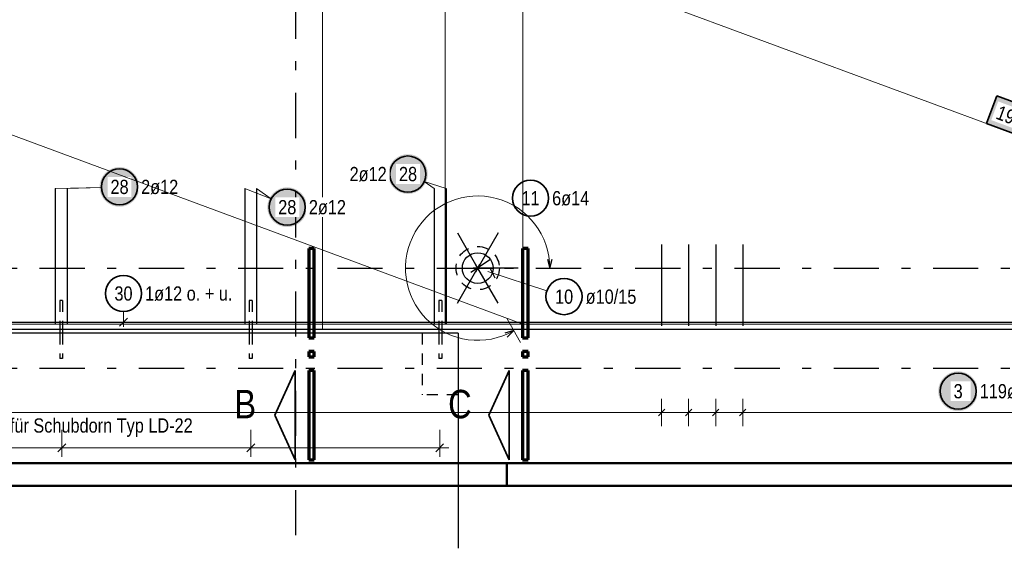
# Model space of a CAD drawing. Header units: millimetres. Extents: x -4 to 113, y -17 to 52.
# Tile 5 of 91: x 14.35 to 25.26, y -0.69 to 5.16. Entities that reach past the tile are written whole.
import ezdxf

# ---------------------------------------------------------------- set-up
doc = ezdxf.new("R2010")
doc.units = ezdxf.units.MM
doc.linetypes.add('DASHDOTX2', pattern=[2, 1, -0.5, 0, -0.5])
doc.linetypes.add('HIDDEN', pattern=[0.375, 0.25, -0.125])
for name, color, linetype, lineweight in [('Achsen', 7, 'Continuous', 20), ('Mattenbewehrung', 7, 'Continuous', 20), ('Schraffuren', 7, 'Continuous', 20), ('Stabstahl', 7, 'Continuous', 20)]:
    doc.layers.add(name, color=color, linetype=linetype, lineweight=lineweight)
doc.styles.add('Arial Narrow', font='ARIALN.TTF')

msp = doc.modelspace()

# ---------------------------------------------------------------- hatches: boundary and pattern name
at = {"layer": 'Mattenbewehrung', "lineweight": 35, "true_color": 0xffffff}
msp.add_hatch(color=7, dxfattribs=at).paths.add_polyline_path([(25.490544, 4.205182), (25.181049, 4.319695), (25.066536, 4.0102), (25.376031, 3.895688)])
at = {"layer": 'Stabstahl', "lineweight": 25, "true_color": 0xffffff}
for points in [[(18.8743, 3.452039), (18.874166, 3.459717), (18.873764, 3.467385), (18.873095, 3.475035), (18.872159, 3.482657), (18.870958, 3.490242), (18.869493, 3.49778), (18.867765, 3.505262), (18.865778, 3.512679), (18.863533, 3.520023), (18.861033, 3.527283), (18.858281, 3.534452), (18.85528, 3.541521), (18.852035, 3.548481), (18.848549, 3.555323), (18.844826, 3.562039), (18.840871, 3.568621), (18.836689, 3.575061), (18.832284, 3.581352), (18.827663, 3.587485), (18.82283, 3.593452), (18.817792, 3.599248), (18.812555, 3.604864), (18.807125, 3.610294), (18.801509, 3.615531), (18.795714, 3.620569), (18.789746, 3.625401), (18.783613, 3.630023), (18.777323, 3.634427), (18.770883, 3.63861), (18.7643, 3.642565), (18.757584, 3.646287), (18.750742, 3.649774), (18.743782, 3.653019), (18.736714, 3.656019), (18.729545, 3.658771), (18.722284, 3.661271), (18.714941, 3.663517), (18.707523, 3.665504), (18.700041, 3.667231), (18.692503, 3.668697), (18.684918, 3.669898), (18.677297, 3.670834), (18.669647, 3.671503), (18.661978, 3.671905), (18.6543, 3.672039), (18.646623, 3.671905), (18.638954, 3.671503), (18.631304, 3.670834), (18.623682, 3.669898), (18.616098, 3.668697), (18.60856, 3.667231), (18.601078, 3.665504), (18.59366, 3.663517), (18.586317, 3.661271), (18.579056, 3.658771), (18.571887, 3.656019), (18.564818, 3.653019), (18.557859, 3.649774), (18.551017, 3.646287), (18.5443, 3.642565), (18.537718, 3.63861), (18.531278, 3.634427), (18.524988, 3.630023), (18.518855, 3.625401), (18.512887, 3.620569), (18.507092, 3.615531), (18.501476, 3.610294), (18.496046, 3.604864), (18.490809, 3.599248), (18.485771, 3.593452), (18.480938, 3.587485), (18.476317, 3.581352), (18.471912, 3.575061), (18.46773, 3.568621), (18.463775, 3.562039), (18.460052, 3.555323), (18.456566, 3.548481), (18.45332, 3.541521), (18.45032, 3.534452), (18.447568, 3.527283), (18.445068, 3.520023), (18.442823, 3.512679), (18.440835, 3.505262), (18.439108, 3.49778), (18.437643, 3.490242), (18.436441, 3.482657), (18.435506, 3.475035), (18.434836, 3.467385), (18.434434, 3.459717), (18.4343, 3.452039), (18.434434, 3.444361), (18.434836, 3.436693), (18.435506, 3.429043), (18.436441, 3.421421), (18.437643, 3.413836), (18.439108, 3.406298), (18.440835, 3.398816), (18.442823, 3.391399), (18.445068, 3.384055), (18.447568, 3.376795), (18.45032, 3.369626), (18.45332, 3.362557), (18.456566, 3.355597), (18.460052, 3.348755), (18.463775, 3.342039), (18.46773, 3.335457), (18.471912, 3.329017), (18.476317, 3.322726), (18.480938, 3.316593), (18.485771, 3.310626), (18.490809, 3.30483), (18.496046, 3.299214), (18.501476, 3.293784), (18.507092, 3.288547), (18.512887, 3.283509), (18.518855, 3.278677), (18.524988, 3.274055), (18.531278, 3.269651), (18.537718, 3.265468), (18.5443, 3.261513), (18.551017, 3.257791), (18.557859, 3.254304), (18.564818, 3.251059), (18.571887, 3.248059), (18.579056, 3.245307), (18.586317, 3.242807), (18.59366, 3.240561), (18.601078, 3.238574), (18.60856, 3.236847), (18.616098, 3.235381), (18.623682, 3.23418), (18.631304, 3.233244), (18.638954, 3.232575), (18.646623, 3.232173), (18.6543, 3.232039), (18.661978, 3.232173), (18.669647, 3.232575), (18.677297, 3.233244), (18.684918, 3.23418), (18.692503, 3.235381), (18.700041, 3.236847), (18.707523, 3.238574), (18.714941, 3.240561), (18.722284, 3.242807), (18.729545, 3.245307), (18.736714, 3.248059), (18.743782, 3.251059), (18.750742, 3.254304), (18.757584, 3.257791), (18.7643, 3.261513), (18.770883, 3.265468), (18.777323, 3.269651), (18.783613, 3.274055), (18.789746, 3.278677), (18.795714, 3.283509), (18.801509, 3.288547), (18.807125, 3.293784), (18.812555, 3.299214), (18.817792, 3.30483), (18.82283, 3.310626), (18.827663, 3.316593), (18.832284, 3.322726), (18.836689, 3.329017), (18.840871, 3.335457), (18.844826, 3.342039), (18.848549, 3.348755), (18.852035, 3.355597), (18.85528, 3.362557), (18.858281, 3.369626), (18.861033, 3.376795), (18.863533, 3.384055), (18.865778, 3.391399), (18.867765, 3.398816), (18.869493, 3.406298), (18.870958, 3.413836), (18.872159, 3.421421), (18.873095, 3.429043), (18.873764, 3.436693)], [(15.677885, 3.309554), (15.677751, 3.317232), (15.677349, 3.3249), (15.67668, 3.33255), (15.675744, 3.340172), (15.674543, 3.347756), (15.673078, 3.355294), (15.67135, 3.362776), (15.669363, 3.370194), (15.667118, 3.377537), (15.664618, 3.384798), (15.661866, 3.391967), (15.658865, 3.399036), (15.65562, 3.405995), (15.652134, 3.412837), (15.648411, 3.419554), (15.644456, 3.426136), (15.640274, 3.432576), (15.635869, 3.438866), (15.631248, 3.444999), (15.626415, 3.450967), (15.621377, 3.456762), (15.61614, 3.462379), (15.61071, 3.467808), (15.605094, 3.473046), (15.599299, 3.478083), (15.593331, 3.482916), (15.587198, 3.487537), (15.580908, 3.491942), (15.574468, 3.496124), (15.567885, 3.500079), (15.561169, 3.503802), (15.554327, 3.507288), (15.547367, 3.510534), (15.540299, 3.513534), (15.53313, 3.516286), (15.525869, 3.518786), (15.518526, 3.521031), (15.511108, 3.523019), (15.503626, 3.524746), (15.496088, 3.526211), (15.488503, 3.527413), (15.480882, 3.528348), (15.473232, 3.529018), (15.465563, 3.52942), (15.457885, 3.529554), (15.450207, 3.52942), (15.442539, 3.529018), (15.434889, 3.528348), (15.427267, 3.527413), (15.419683, 3.526211), (15.412145, 3.524746), (15.404662, 3.523019), (15.397245, 3.521031), (15.389902, 3.518786), (15.382641, 3.516286), (15.375472, 3.513534), (15.368403, 3.510534), (15.361444, 3.507288), (15.354602, 3.503802), (15.347885, 3.500079), (15.341303, 3.496124), (15.334863, 3.491942), (15.328573, 3.487537), (15.32244, 3.482916), (15.316472, 3.478083), (15.310677, 3.473046), (15.30506, 3.467808), (15.299631, 3.462379), (15.294393, 3.456762), (15.289356, 3.450967), (15.284523, 3.444999), (15.279902, 3.438866), (15.275497, 3.432576), (15.271315, 3.426136), (15.26736, 3.419554), (15.263637, 3.412837), (15.260151, 3.405995), (15.256905, 3.399036), (15.253905, 3.391967), (15.251153, 3.384798), (15.248653, 3.377537), (15.246408, 3.370194), (15.24442, 3.362776), (15.242693, 3.355294), (15.241228, 3.347756), (15.240026, 3.340172), (15.23909, 3.33255), (15.238421, 3.3249), (15.238019, 3.317232), (15.237885, 3.309554), (15.238019, 3.301876), (15.238421, 3.294207), (15.23909, 3.286557), (15.240026, 3.278936), (15.241228, 3.271351), (15.242693, 3.263813), (15.24442, 3.256331), (15.246408, 3.248913), (15.248653, 3.24157), (15.251153, 3.234309), (15.253905, 3.22714), (15.256905, 3.220072), (15.260151, 3.213112), (15.263637, 3.20627), (15.26736, 3.199554), (15.271315, 3.192971), (15.275497, 3.186531), (15.279902, 3.180241), (15.284523, 3.174108), (15.289356, 3.16814), (15.294393, 3.162345), (15.299631, 3.156729), (15.30506, 3.151299), (15.310677, 3.146062), (15.316472, 3.141024), (15.32244, 3.136191), (15.328573, 3.13157), (15.334863, 3.127165), (15.341303, 3.122983), (15.347885, 3.119028), (15.354602, 3.115305), (15.361444, 3.111819), (15.368403, 3.108574), (15.375472, 3.105573), (15.382641, 3.102821), (15.389902, 3.100321), (15.397245, 3.098076), (15.404662, 3.096089), (15.412145, 3.094361), (15.419683, 3.092896), (15.427267, 3.091695), (15.434889, 3.090759), (15.442539, 3.09009), (15.450207, 3.089688), (15.457885, 3.089554), (15.465563, 3.089688), (15.473232, 3.09009), (15.480882, 3.090759), (15.488503, 3.091695), (15.496088, 3.092896), (15.503626, 3.094361), (15.511108, 3.096089), (15.518526, 3.098076), (15.525869, 3.100321), (15.53313, 3.102821), (15.540299, 3.105573), (15.547367, 3.108574), (15.554327, 3.111819), (15.561169, 3.115305), (15.567885, 3.119028), (15.574468, 3.122983), (15.580908, 3.127165), (15.587198, 3.13157), (15.593331, 3.136191), (15.599299, 3.141024), (15.605094, 3.146062), (15.61071, 3.151299), (15.61614, 3.156729), (15.621377, 3.162345), (15.626415, 3.16814), (15.631248, 3.174108), (15.635869, 3.180241), (15.640274, 3.186531), (15.644456, 3.192971), (15.648411, 3.199554), (15.652134, 3.20627), (15.65562, 3.213112), (15.658865, 3.220072), (15.661866, 3.22714), (15.664618, 3.234309), (15.667118, 3.24157), (15.669363, 3.248913), (15.67135, 3.256331), (15.673078, 3.263813), (15.674543, 3.271351), (15.675744, 3.278936), (15.67668, 3.286557), (15.677349, 3.294207)], [(17.536574, 3.084915), (17.53644, 3.092593), (17.536038, 3.100261), (17.535369, 3.107911), (17.534433, 3.115533), (17.533232, 3.123118), (17.531767, 3.130655), (17.530039, 3.138138), (17.528052, 3.145555), (17.525807, 3.152899), (17.523307, 3.160159), (17.520555, 3.167328), (17.517554, 3.174397), (17.514309, 3.181357), (17.510823, 3.188199), (17.5071, 3.194915), (17.503145, 3.201497), (17.498963, 3.207937), (17.494558, 3.214228), (17.489937, 3.22036), (17.485104, 3.226328), (17.480066, 3.232124), (17.474829, 3.23774), (17.469399, 3.24317), (17.463783, 3.248407), (17.457988, 3.253445), (17.45202, 3.258277), (17.445887, 3.262899), (17.439597, 3.267303), (17.433157, 3.271486), (17.426574, 3.275441), (17.419858, 3.279163), (17.413016, 3.28265), (17.406056, 3.285895), (17.398988, 3.288895), (17.391819, 3.291647), (17.384558, 3.294147), (17.377214, 3.296392), (17.369797, 3.29838), (17.362315, 3.300107), (17.354777, 3.301573), (17.347192, 3.302774), (17.339571, 3.30371), (17.331921, 3.304379), (17.324252, 3.304781), (17.316574, 3.304915), (17.308896, 3.304781), (17.301228, 3.304379), (17.293578, 3.30371), (17.285956, 3.302774), (17.278372, 3.301573), (17.270834, 3.300107), (17.263351, 3.29838), (17.255934, 3.296392), (17.248591, 3.294147), (17.24133, 3.291647), (17.234161, 3.288895), (17.227092, 3.285895), (17.220133, 3.28265), (17.213291, 3.279163), (17.206574, 3.275441), (17.199992, 3.271486), (17.193552, 3.267303), (17.187262, 3.262899), (17.181129, 3.258277), (17.175161, 3.253445), (17.169366, 3.248407), (17.163749, 3.24317), (17.15832, 3.23774), (17.153082, 3.232124), (17.148044, 3.226328), (17.143212, 3.22036), (17.138591, 3.214228), (17.134186, 3.207937), (17.130004, 3.201497), (17.126049, 3.194915), (17.122326, 3.188199), (17.11884, 3.181357), (17.115594, 3.174397), (17.112594, 3.167328), (17.109842, 3.160159), (17.107342, 3.152899), (17.105097, 3.145555), (17.103109, 3.138138), (17.101382, 3.130655), (17.099917, 3.123118), (17.098715, 3.115533), (17.097779, 3.107911), (17.09711, 3.100261), (17.096708, 3.092593), (17.096574, 3.084915), (17.096708, 3.077237), (17.09711, 3.069569), (17.097779, 3.061919), (17.098715, 3.054297), (17.099917, 3.046712), (17.101382, 3.039174), (17.103109, 3.031692), (17.105097, 3.024275), (17.107342, 3.016931), (17.109842, 3.00967), (17.112594, 3.002501), (17.115594, 2.995433), (17.11884, 2.988473), (17.122326, 2.981631), (17.126049, 2.974915), (17.130004, 2.968333), (17.134186, 2.961892), (17.138591, 2.955602), (17.143212, 2.949469), (17.148044, 2.943502), (17.153082, 2.937706), (17.15832, 2.93209), (17.163749, 2.92666), (17.169366, 2.921423), (17.175161, 2.916385), (17.181129, 2.911553), (17.187262, 2.906931), (17.193552, 2.902527), (17.199992, 2.898344), (17.206574, 2.894389), (17.213291, 2.890666), (17.220133, 2.88718), (17.227092, 2.883935), (17.234161, 2.880934), (17.24133, 2.878183), (17.248591, 2.875682), (17.255934, 2.873437), (17.263351, 2.87145), (17.270834, 2.869722), (17.278372, 2.868257), (17.285956, 2.867056), (17.293578, 2.86612), (17.301228, 2.865451), (17.308896, 2.865049), (17.316574, 2.864915), (17.324252, 2.865049), (17.331921, 2.865451), (17.339571, 2.86612), (17.347192, 2.867056), (17.354777, 2.868257), (17.362315, 2.869722), (17.369797, 2.87145), (17.377214, 2.873437), (17.384558, 2.875682), (17.391819, 2.878183), (17.398988, 2.880934), (17.406056, 2.883935), (17.413016, 2.88718), (17.419858, 2.890666), (17.426574, 2.894389), (17.433157, 2.898344), (17.439597, 2.902527), (17.445887, 2.906931), (17.45202, 2.911553), (17.457988, 2.916385), (17.463783, 2.921423), (17.469399, 2.92666), (17.474829, 2.93209), (17.480066, 2.937706), (17.485104, 2.943502), (17.489937, 2.949469), (17.494558, 2.955602), (17.498963, 2.961892), (17.503145, 2.968333), (17.5071, 2.974915), (17.510823, 2.981631), (17.514309, 2.988473), (17.517554, 2.995433), (17.520555, 3.002501), (17.523307, 3.00967), (17.525807, 3.016931), (17.528052, 3.024275), (17.530039, 3.031692), (17.531767, 3.039174), (17.533232, 3.046712), (17.534433, 3.054297), (17.535369, 3.061919), (17.536038, 3.069569)], [(24.970292, 1.046623), (24.970158, 1.054301), (24.969756, 1.06197), (24.969086, 1.069619), (24.968151, 1.077241), (24.966949, 1.084826), (24.965484, 1.092364), (24.963757, 1.099846), (24.961769, 1.107263), (24.959524, 1.114607), (24.957024, 1.121868), (24.954272, 1.129037), (24.951272, 1.136105), (24.948026, 1.143065), (24.94454, 1.149907), (24.940817, 1.156623), (24.936862, 1.163205), (24.93268, 1.169646), (24.928275, 1.175936), (24.923654, 1.182069), (24.918821, 1.188036), (24.913783, 1.193832), (24.908546, 1.199448), (24.903116, 1.204878), (24.8975, 1.210115), (24.891705, 1.215153), (24.885737, 1.219985), (24.879604, 1.224607), (24.873314, 1.229011), (24.866874, 1.233194), (24.860292, 1.237149), (24.853575, 1.240872), (24.846733, 1.244358), (24.839774, 1.247603), (24.832705, 1.250604), (24.825536, 1.253355), (24.818275, 1.255856), (24.810932, 1.258101), (24.803514, 1.260088), (24.796032, 1.261816), (24.788494, 1.263281), (24.78091, 1.264482), (24.773288, 1.265418), (24.765638, 1.266087), (24.757969, 1.266489), (24.750292, 1.266623), (24.742614, 1.266489), (24.734945, 1.266087), (24.727295, 1.265418), (24.719673, 1.264482), (24.712089, 1.263281), (24.704551, 1.261816), (24.697069, 1.260088), (24.689651, 1.258101), (24.682308, 1.255856), (24.675047, 1.253355), (24.667878, 1.250604), (24.66081, 1.247603), (24.65385, 1.244358), (24.647008, 1.240872), (24.640292, 1.237149), (24.633709, 1.233194), (24.627269, 1.229011), (24.620979, 1.224607), (24.614846, 1.219985), (24.608878, 1.215153), (24.603083, 1.210115), (24.597467, 1.204878), (24.592037, 1.199448), (24.5868, 1.193832), (24.581762, 1.188036), (24.576929, 1.182069), (24.572308, 1.175936), (24.567903, 1.169646), (24.563721, 1.163205), (24.559766, 1.156623), (24.556043, 1.149907), (24.552557, 1.143065), (24.549312, 1.136105), (24.546311, 1.129037), (24.543559, 1.121868), (24.541059, 1.114607), (24.538814, 1.107263), (24.536827, 1.099846), (24.535099, 1.092364), (24.533634, 1.084826), (24.532433, 1.077241), (24.531497, 1.069619), (24.530827, 1.06197), (24.530426, 1.054301), (24.530292, 1.046623), (24.530426, 1.038945), (24.530827, 1.031277), (24.531497, 1.023627), (24.532433, 1.016005), (24.533634, 1.00842), (24.535099, 1.000883), (24.536827, 0.9934), (24.538814, 0.985983), (24.541059, 0.978639), (24.543559, 0.971379), (24.546311, 0.96421), (24.549312, 0.957141), (24.552557, 0.950181), (24.556043, 0.943339), (24.559766, 0.936623), (24.563721, 0.930041), (24.567903, 0.923601), (24.572308, 0.91731), (24.576929, 0.911178), (24.581762, 0.90521), (24.5868, 0.899414), (24.592037, 0.893798), (24.597467, 0.888368), (24.603083, 0.883131), (24.608878, 0.878093), (24.614846, 0.873261), (24.620979, 0.868639), (24.627269, 0.864235), (24.633709, 0.860052), (24.640292, 0.856097), (24.647008, 0.852375), (24.65385, 0.848888), (24.66081, 0.845643), (24.667878, 0.842643), (24.675047, 0.839891), (24.682308, 0.837391), (24.689651, 0.835146), (24.697069, 0.833158), (24.704551, 0.831431), (24.712089, 0.829965), (24.719673, 0.828764), (24.727295, 0.827828), (24.734945, 0.827159), (24.742614, 0.826757), (24.750292, 0.826623), (24.757969, 0.826757), (24.765638, 0.827159), (24.773288, 0.827828), (24.78091, 0.828764), (24.788494, 0.829965), (24.796032, 0.831431), (24.803514, 0.833158), (24.810932, 0.835146), (24.818275, 0.837391), (24.825536, 0.839891), (24.832705, 0.842643), (24.839774, 0.845643), (24.846733, 0.848888), (24.853575, 0.852375), (24.860292, 0.856097), (24.866874, 0.860052), (24.873314, 0.864235), (24.879604, 0.868639), (24.885737, 0.873261), (24.891705, 0.878093), (24.8975, 0.883131), (24.903116, 0.888368), (24.908546, 0.893798), (24.913783, 0.899414), (24.918821, 0.90521), (24.923654, 0.911178), (24.928275, 0.91731), (24.93268, 0.923601), (24.936862, 0.930041), (24.940817, 0.936623), (24.94454, 0.943339), (24.948026, 0.950181), (24.951272, 0.957141), (24.954272, 0.96421), (24.957024, 0.971379), (24.959524, 0.978639), (24.961769, 0.985983), (24.963757, 0.9934), (24.965484, 1.000883), (24.966949, 1.00842), (24.968151, 1.016005), (24.969086, 1.023627), (24.969756, 1.031277)]]:
    msp.add_hatch(color=7, dxfattribs=at).paths.add_polyline_path(points)

# ---------------------------------------------------------------- linework, layer by layer
at = {"color": 9, "linetype": 'Continuous', "lineweight": 0}
msp.add_line((17.707245, 6.630202), (17.707245, 1.730196), dxfattribs=at)
at = {"color": 1, "linetype": 'Continuous', "lineweight": 70}
for p, q in [((17.616111, 2.627186), (17.556102, 2.627186)), ((17.556102, 2.627186), (17.556102, 1.637196)), ((17.616111, 1.637196), (17.616111, 2.627186)), ((19.985261, 2.627186), (19.925252, 2.627186)), ((19.925252, 2.627186), (19.925252, 1.637196)), ((19.985261, 1.637196), (19.985261, 2.627186)), ((17.556102, 1.637196), (17.616111, 1.637196)), ((19.925252, 1.637196), (19.985261, 1.637196)), ((17.616111, 1.487194), (17.556102, 1.487194)), ((17.556102, 1.487194), (17.556102, 1.427182)), ((17.556102, 1.427182), (17.616111, 1.427182)), ((17.616111, 1.427182), (17.616111, 1.487194)), ((19.985261, 1.487194), (19.925252, 1.487194)), ((19.925252, 1.487194), (19.925252, 1.427182)), ((19.925252, 1.427182), (19.985261, 1.427182)), ((19.985261, 1.427182), (19.985261, 1.487194)), ((17.616111, 1.277184), (17.556102, 1.277184)), ((17.556102, 1.277184), (17.556102, 0.287194)), ((17.616111, 0.287194), (17.616111, 1.277184)), ((19.985261, 1.277184), (19.925252, 1.277184)), ((19.925252, 1.277184), (19.925252, 0.287194)), ((19.985261, 0.287194), (19.985261, 1.277184)), ((17.556102, 0.287194), (17.616111, 0.287194)), ((19.925252, 0.287194), (19.985261, 0.287194))]:
    msp.add_line(p, q, dxfattribs=at)
at = {"color": 3, "linetype": 'HIDDEN', "lineweight": 25, "ltscale": 0.5}
for p, q in [((14.797451, 2.050203), (14.796233, 2.050203)), ((14.796233, 2.050203), (14.796233, 1.730196)), ((14.80092, 2.050203), (14.797451, 2.050203)), ((14.80611, 2.050203), (14.80092, 2.050203)), ((14.812233, 2.050203), (14.80611, 2.050203)), ((14.818356, 2.050203), (14.812233, 2.050203)), ((14.823547, 2.050203), (14.818356, 2.050203)), ((14.827015, 2.050203), (14.823547, 2.050203)), ((14.828233, 2.050203), (14.827015, 2.050203)), ((14.828233, 2.050203), (14.828233, 1.730196)), ((16.897451, 2.050203), (16.896233, 2.050203)), ((16.896233, 2.050203), (16.896233, 1.730196)), ((16.90092, 2.050203), (16.897451, 2.050203)), ((16.90611, 2.050203), (16.90092, 2.050203)), ((16.912233, 2.050203), (16.90611, 2.050203)), ((16.918356, 2.050203), (16.912233, 2.050203)), ((16.923547, 2.050203), (16.918356, 2.050203)), ((16.927015, 2.050203), (16.923547, 2.050203)), ((16.928233, 2.050203), (16.927015, 2.050203)), ((16.928233, 2.050203), (16.928233, 1.730196)), ((18.997462, 2.050203), (18.996244, 2.050203)), ((18.996244, 2.050203), (18.996244, 1.730196)), ((19.000931, 2.050203), (18.997462, 2.050203)), ((19.006121, 2.050203), (19.000931, 2.050203)), ((19.012244, 2.050203), (19.006121, 2.050203)), ((19.018367, 2.050203), (19.012244, 2.050203)), ((19.023558, 2.050203), (19.018367, 2.050203)), ((19.027026, 2.050203), (19.023558, 2.050203)), ((19.028244, 2.050203), (19.027026, 2.050203)), ((19.028244, 2.050203), (19.028244, 1.730196)), ((14.796233, 1.690177), (14.796233, 1.410203)), ((14.828233, 1.690177), (14.828233, 1.410203)), ((16.896233, 1.690177), (16.896233, 1.410203)), ((16.928233, 1.690177), (16.928233, 1.410203)), ((18.812244, 1.690177), (18.812244, 1.007039)), ((18.996244, 1.690177), (18.996244, 1.410203)), ((19.028244, 1.690177), (19.028244, 1.410203)), ((14.797451, 1.410203), (14.796233, 1.410203)), ((14.80092, 1.410203), (14.797451, 1.410203)), ((14.80611, 1.410203), (14.80092, 1.410203)), ((14.812233, 1.410203), (14.80611, 1.410203)), ((14.818356, 1.410203), (14.812233, 1.410203)), ((14.823547, 1.410203), (14.818356, 1.410203)), ((14.827015, 1.410203), (14.823547, 1.410203)), ((14.828233, 1.410203), (14.827015, 1.410203)), ((16.897451, 1.410203), (16.896233, 1.410203)), ((16.90092, 1.410203), (16.897451, 1.410203)), ((16.90611, 1.410203), (16.90092, 1.410203)), ((16.912233, 1.410203), (16.90611, 1.410203)), ((16.918356, 1.410203), (16.912233, 1.410203)), ((16.923547, 1.410203), (16.918356, 1.410203)), ((16.927015, 1.410203), (16.923547, 1.410203)), ((16.928233, 1.410203), (16.927015, 1.410203)), ((18.997462, 1.410203), (18.996244, 1.410203)), ((19.000931, 1.410203), (18.997462, 1.410203)), ((19.006121, 1.410203), (19.000931, 1.410203)), ((19.012244, 1.410203), (19.006121, 1.410203)), ((19.018367, 1.410203), (19.012244, 1.410203)), ((19.023558, 1.410203), (19.018367, 1.410203)), ((19.027026, 1.410203), (19.023558, 1.410203)), ((19.028244, 1.410203), (19.027026, 1.410203)), ((19.212244, 1.007039), (18.812244, 1.007039))]:
    msp.add_line(p, q, dxfattribs=at)
at = {"color": 5, "linetype": 'Continuous', "lineweight": 18, "ltscale": 0.5}
msp.add_line((15.501626, 1.928724), (15.501626, 1.760196), dxfattribs=at)
at = {"color": 3, "linetype": 'Continuous', "lineweight": 25, "ltscale": 0.5}
for p, q in [((8.041232, 1.810196), (28.041232, 1.810196)), ((15.457432, 1.766002), (15.54582, 1.85439))]:
    msp.add_line(p, q, dxfattribs=at)
at = {"color": 3, "linetype": 'Continuous', "lineweight": 25}
for p, q in [((44.756532, 1.730196), (7.866531, 1.730196)), ((19.212244, 1.690177), (10.412233, 1.690177)), ((14.796233, 1.730196), (14.796233, 1.690177)), ((14.828233, 1.730196), (14.828233, 1.690177)), ((16.896233, 1.730196), (16.896233, 1.690177)), ((16.928233, 1.730196), (16.928233, 1.690177)), ((18.996244, 1.730196), (18.996244, 1.690177)), ((19.028244, 1.730196), (19.028244, 1.690177)), ((19.212244, 1.690196), (19.212244, -0.69339))]:
    msp.add_line(p, q, dxfattribs=at)
at = {"color": 2, "linetype": 'Continuous', "lineweight": 35}
for p, q in [((17.406101, 1.277184), (17.181102, 0.782177)), ((17.406101, 0.287194), (17.406101, 1.277184)), ((19.775251, 1.277184), (19.550252, 0.782177)), ((19.775251, 0.287194), (19.775251, 1.277184)), ((17.181102, 0.782177), (17.406101, 0.287194)), ((19.550252, 0.782177), (19.775251, 0.287194))]:
    msp.add_line(p, q, dxfattribs=at)
at = {"color": 4, "linetype": 'Continuous', "lineweight": 50}
for p, q in [((1, 0.25), (104.75, 0.25)), ((0, 0), (105, 0))]:
    msp.add_line(p, q, dxfattribs=at)
at = {"color": 4, "linetype": 'Continuous', "lineweight": 50, "ltscale": 0.2}
msp.add_line((19.75, 0), (19.75, 0.25), dxfattribs=at)
at = {"color": 3, "linetype": 'HIDDEN', "lineweight": 25, "ltscale": 0.5}
msp.add_circle((19.427358, 2.410146), 0.24, dxfattribs=at)
at = {"color": 2, "linetype": 'Continuous', "lineweight": 35, "ltscale": 0.5}
msp.add_circle((15.501626, 2.128724), 0.2, dxfattribs=at)
at = {"layer": 'Achsen', "color": 3, "linetype": 'DASHDOTX2', "lineweight": 25, "ltscale": 0.5}
for p, q in [((17.407324, 39.55094), (17.407324, -0.69339)), ((3.573324, 2.410196), (49.410516, 2.410196)), ((3.573324, 1.300196), (49.410516, 1.300196))]:
    msp.add_line(p, q, dxfattribs=at)
at = {"layer": 'Mattenbewehrung', "color": 7, "linetype": 'Continuous', "lineweight": 18, "ltscale": 0.5}
for p, q in [((19.066536, 6.230198), (19.066536, 1.790201)), ((31.066536, 1.790201), (19.066536, 6.230198)), ((19.926538, 1.7902), (19.926538, 6.2302)), ((7.926538, 1.7902), (19.926538, 1.7902)), ((19.066536, 1.790201), (31.066536, 1.790201)), ((19.066536, 1.790201), (19.066536, 1.790201))]:
    msp.add_line(p, q, dxfattribs=at)
at = {"layer": 'Mattenbewehrung', "color": 2, "linetype": 'Continuous', "lineweight": 35, "ltscale": 0.5}
for p, q in [((25.181049, 4.319695), (25.066536, 4.0102)), ((25.490544, 4.205182), (25.181049, 4.319695)), ((25.066536, 4.0102), (25.376031, 3.895688))]:
    msp.add_line(p, q, dxfattribs=at)
at = {"layer": 'Schraffuren', "color": 6, "linetype": 'Continuous', "lineweight": 13, "ltscale": 0.5}
for p, q in [((14.818356, 0.618058), (14.818356, 0.318058)), ((14.818356, 0.618058), (14.818356, 0.318058)), ((16.912233, 0.618058), (16.912233, 0.318058)), ((16.912233, 0.618058), (16.912233, 0.318058)), ((19.006121, 0.618058), (19.006121, 0.318058)), ((12.612233, 0.418058), (14.918356, 0.418058)), ((14.718356, 0.418058), (17.012233, 0.418058)), ((16.812233, 0.418058), (19.106121, 0.418058))]:
    msp.add_line(p, q, dxfattribs=at)
at = {"layer": 'Schraffuren', "color": 2, "linetype": 'Continuous', "lineweight": 35, "ltscale": 0.5}
for p, q in [((14.862551, 0.462252), (14.774162, 0.373864)), ((14.862551, 0.462252), (14.774162, 0.373864)), ((16.956428, 0.462252), (16.868039, 0.373864)), ((16.956428, 0.462252), (16.868039, 0.373864)), ((19.050316, 0.462252), (18.961927, 0.373864))]:
    msp.add_line(p, q, dxfattribs=at)
at = {"layer": 'Stabstahl', "color": 5, "linetype": 'Continuous', "lineweight": 18, "ltscale": 0.5}
for p, q in [((14.746234, 3.290196), (15.257977, 3.303497)), ((14.878233, 3.290196), (15.257977, 3.303497)), ((16.846234, 3.290196), (17.139032, 3.176994)), ((16.978233, 3.290196), (17.139032, 3.176994)), ((20.077358, 2.410192), (20.377358, 2.410213)), ((20.19384, 2.156958), (19.541322, 2.372501)), ((19.90232, 1.5874), (19.752332, 1.847215)), ((21.464631, 0.661003), (21.464631, 0.961003)), ((21.76441, 0.661003), (21.76441, 0.961003)), ((22.06419, 0.661003), (22.06419, 0.961003)), ((22.363969, 0.661003), (22.363969, 0.961003)), ((43.348532, 0.811003), (7.974555, 0.811003))]:
    msp.add_line(p, q, dxfattribs=at)
at = {"layer": 'Stabstahl', "color": 3, "linetype": 'Continuous', "lineweight": 25, "ltscale": 0.5}
for p, q in [((14.746234, 3.290196), (14.746234, 1.790196)), ((14.878233, 3.290196), (14.878233, 1.790196)), ((16.846234, 3.290196), (16.846234, 1.790196)), ((16.978233, 3.290196), (16.978233, 1.790196)), ((18.946244, 3.290196), (18.946244, 1.790196)), ((19.078244, 3.290196), (19.078244, 1.790196)), ((19.202367, 2.799778), (19.452367, 2.366778)), ((19.652367, 2.799778), (19.402367, 2.366778)), ((21.464631, 2.670196), (21.464631, 1.770196)), ((21.76441, 2.670196), (21.76441, 1.770196)), ((22.06419, 2.670196), (22.06419, 1.770196)), ((22.363969, 2.670196), (22.363969, 1.770196)), ((20.200556, 2.5102), (20.227358, 2.410202)), ((20.227358, 2.410202), (20.254146, 2.510204)), ((18.977367, 2.410178), (19.477367, 2.410178)), ((19.202367, 2.020378), (19.452367, 2.453378)), ((19.337378, 2.410146), (19.597378, 2.410146)), ((19.568808, 2.504479), (19.352498, 2.360222)), ((19.877367, 2.410178), (19.377367, 2.410178)), ((19.652367, 2.020378), (19.402367, 2.453378)), ((19.560696, 2.412644), (19.616901, 2.300992)), ((19.827326, 1.717307), (19.727325, 1.690517)), ((19.754118, 1.644106), (19.827326, 1.717307)), ((21.429276, 0.775647), (21.499986, 0.846358)), ((21.729055, 0.775647), (21.799766, 0.846358)), ((22.028834, 0.775647), (22.099545, 0.846358)), ((22.328614, 0.775647), (22.399325, 0.846358))]:
    msp.add_line(p, q, dxfattribs=at)
at = {"layer": 'Stabstahl', "color": 2, "linetype": 'Continuous', "lineweight": 35, "ltscale": 0.5}
for centre in [(18.6543, 3.452039), (15.457885, 3.309554), (20.011744, 3.184201), (17.316574, 3.084915), (20.383747, 2.094227), (24.750292, 1.046623)]:
    msp.add_circle(centre, 0.2, dxfattribs=at)
at = {"layer": 'Stabstahl', "color": 3, "linetype": 'Continuous', "lineweight": 25, "ltscale": 0.5}
msp.add_circle((19.427358, 2.410146), 0.17002, dxfattribs=at)
at = {"layer": 'Stabstahl', "color": 5, "linetype": 'Continuous', "lineweight": 18, "ltscale": 0.5}
msp.add_arc((19.427358, 2.410146), 0.8, 0.004036, 299.997377, dxfattribs=at)

# ---------------------------------------------------------------- texts
at = {"color": 1, "lineweight": 70, "style": 'Arial Narrow'}
for s, p in [('B', (16.730853, 0.746476)), ('C', (19.100003, 0.746476))]:
    msp.add_text(s, height=0.315, dxfattribs=at).set_placement(p)
at = {"color": 2, "lineweight": 35, "char_height": 0.1575, "attachment_point": 1, "line_spacing_factor": 0.9, "style": 'Arial Narrow'}
for s, insert in [('30', (15.402401, 2.207474)), ('1ø12 o. + u.', (15.741626, 2.207474))]:
    msp.add_mtext(s, dxfattribs=dict(at, insert=insert))
at = {"layer": 'Schraffuren', "color": 2, "lineweight": 35, "style": 'Arial Narrow'}
msp.add_text('5 x Einbauhülse für Schubdorn Typ LD-22', height=0.1575, dxfattribs=at).set_placement((12.90965, 0.588074))
at = {"layer": 'Stabstahl', "color": 2, "lineweight": 35, "char_height": 0.1575, "attachment_point": 1, "line_spacing_factor": 0.9, "style": 'Arial Narrow'}
for s, insert in [('11', (19.912519, 3.262951)), ('6ø14', (20.251744, 3.262951)), ('ø10/15', (20.623747, 2.172977)), ('10', (20.284522, 2.172977))]:
    msp.add_mtext(s, dxfattribs=dict(at, insert=insert))

# ---------------------------------------------------------------- next in the draw order: texts
at = {"layer": 'Mattenbewehrung', "color": 2, "lineweight": 35, "insert": (25.212808, 4.21598), "char_height": 0.1575, "attachment_point": 1, "rotation": 339.6955363, "line_spacing_factor": 0.9, "style": 'Arial Narrow', "bg_fill": 3, "box_fill_scale": 1.2, "bg_fill_color": 256, "bg_fill_true_color": 13158600, "bg_fill_transparency": 0}
msp.add_mtext('19', dxfattribs=at)
at = {"layer": 'Stabstahl', "color": 2, "lineweight": 35, "char_height": 0.1575, "attachment_point": 1, "line_spacing_factor": 0.9, "style": 'Arial Narrow', "bg_fill": 3, "box_fill_scale": 1.2, "bg_fill_color": 256, "bg_fill_true_color": 13158600, "bg_fill_transparency": 0}
for s, insert in [('2ø12', (18.00795, 3.530789)), ('28', (18.555075, 3.530789)), ('28', (15.35866, 3.388304)), ('2ø12', (15.697885, 3.388304)), ('28', (17.217349, 3.163665)), ('2ø12', (17.556574, 3.163665)), ('3', (24.700679, 1.125373)), ('119ø8/15', (24.990292, 1.125373))]:
    msp.add_mtext(s, dxfattribs=dict(at, insert=insert))

# ---------------------------------------------------------------- next in the draw order: linework, layer by layer
at = {"layer": 'Mattenbewehrung', "color": 7, "linetype": 'Continuous', "lineweight": 18, "ltscale": 0.5}
msp.add_line((19.926538, 1.7902), (7.926538, 6.230198), dxfattribs=at)
at = {"layer": 'Stabstahl', "color": 5, "linetype": 'Continuous', "lineweight": 18, "ltscale": 0.5}
for p in [(19.078244, 3.290196), (18.946244, 3.290196)]:
    msp.add_line(p, (18.835638, 3.367678), dxfattribs=at)

doc.saveas('drawing.dxf')
